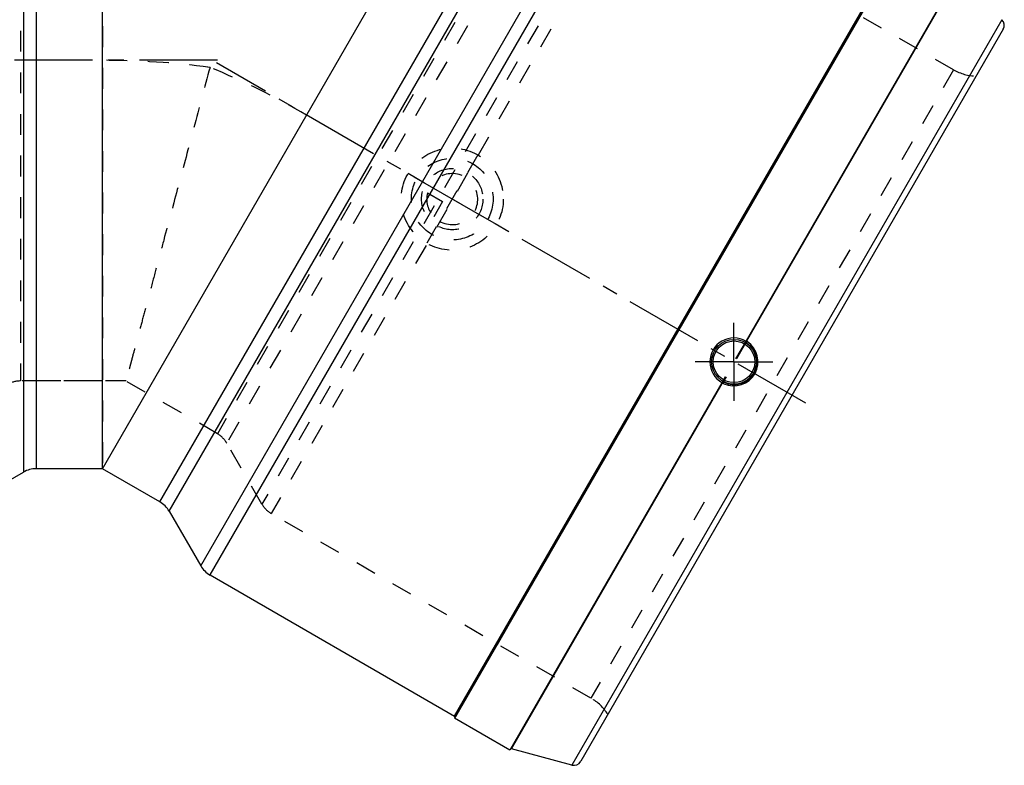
# Model space of a CAD drawing. Header units: millimetres. Extents: x 266 to 729, y 319 to 681.
# Tile 2 of 3: x 421 to 729, y 319 to 553. Entities that reach past the tile are written whole.
import ezdxf

# ---------------------------------------------------------------- set-up
doc = ezdxf.new("R2010")
doc.units = ezdxf.units.MM
doc.header["$LTSCALE"] = 65.185185
doc.linetypes.add('CENTER', pattern=[0.6, 0.375, -0.075, 0.075, -0.075])
doc.linetypes.add('HIDDEN', pattern=[0.2, 0.1, -0.1])
for name, color, linetype in [('KOERPER', 7, 'CONTINUOUS'), ('KONST.EL_MIT_GEO', 7, 'CONTINUOUS'), ('KURVEN', 7, 'CONTINUOUS')]:
    doc.layers.add(name, color=color, linetype=linetype)

msp = doc.modelspace()

# ---------------------------------------------------------------- linework, layer by layer
at = {"layer": 'KOERPER', "color": 8, "linetype": 'HIDDEN'}
for p, q in [((446.49, 668.21), (446.49, 412.21)), ((453.95, 439.71), (420.8, 439.71)), ((482.5, 423.18), (453.78, 439.76))]:
    msp.add_line(p, q, dxfattribs=at)
at = {"layer": 'KOERPER', "color": 7, "linetype": 'Continuous'}
for p, q in [((446.49, 412.21), (574.49, 633.91)), ((697.4, 577.39), (556.9, 334.03)), ((404.65, 401.28), (421.72, 411.14)), ((446.49, 412.21), (425.72, 412.21)), ((464.48, 401.82), (446.49, 412.21)), ((467.41, 398.9), (477.27, 381.82)), ((480.2, 378.9), (556.89, 334.62)), ((574.22, 324.03), (556.9, 334.03))]:
    msp.add_line(p, q, dxfattribs=at)
at = {"layer": 'KOERPER', "color": 2, "linetype": 'CENTER'}
for p, q in [((482.5, 540.21), (303.98, 540.21)), ((666.99, 432.71), (482.22, 539.39)), ((644.47, 445.71), (644.47, 457.9)), ((644.47, 445.71), (632.28, 445.71)), ((644.47, 445.71), (656.66, 445.71)), ((644.47, 445.71), (644.47, 433.52))]:
    msp.add_line(p, q, dxfattribs=at)
at = {"layer": 'KOERPER', "color": 8, "linetype": 'HIDDEN'}
for centre, radius, start, end in [((446.4, 281.63), 258.58, 82.4889, 89.9783), ((446.4, 281.72), 258.49, 82.4879, 89.9799), ((381.33, 299.16), 258.49, 60.0201, 67.5121)]:
    msp.add_arc(centre, radius, start, end, dxfattribs=at)
msp.add_open_spline([(480.2, 537.99), (478.49, 531.67), (475.19, 519.26), (470.34, 501.23), (466.52, 486.93), (463.67, 476.33), (461.76, 469.18), (460.02, 462.68), (458.46, 456.89), (457.12, 451.87), (456.13, 448.19), (455.46, 445.68), (455.05, 444.13), (454.69, 442.82), (454.4, 441.73), (454.2, 440.98), (454.07, 440.49), (454, 440.22), (453.95, 440.01), (453.89, 439.85), (453.89, 439.77), (453.85, 439.72), (453.86, 439.71)], degree=3, knots=[0, 0, 0, 0, 0.193013, 0.378701, 0.550585, 0.629352, 0.702308, 0.768713, 0.827873, 0.87914, 0.921941, 0.940005, 0.955775, 0.969202, 0.980242, 0.988866, 0.992263, 0.995047, 0.997214, 0.998762, 0.99969, 1, 1, 1, 1], dxfattribs=at)
at = {"layer": 'KONST.EL_MIT_GEO', "color": 7, "linetype": 'Continuous'}
for p, q in [((421.72, 669.28), (421.72, 411.14)), ((425.72, 668.21), (425.72, 412.21)), ((464.48, 401.82), (592.48, 623.53)), ((467.41, 398.9), (596.48, 622.45)), ((477.27, 381.82), (616.2, 622.45)), ((480.2, 378.9), (620.2, 621.38)), ((446.49, 412.21), (446.49, 606.22)), ((556.89, 334.62), (696.89, 577.1)), ((714.72, 567.39), (648.25, 452.26)), ((648.51, 452.27), (714.63, 566.79)), ((728.49, 552.94), (593.62, 319.34)), ((728.88, 549.92), (596.43, 320.5)), ((648.41, 451.6), (648.39, 451.57)), ((640.69, 439.17), (574.22, 324.03)), ((574.69, 324.41), (640.81, 438.93)), ((641.36, 439.39), (641.34, 439.36)), ((446.49, 412.21), (425.72, 412.21)), ((464.48, 401.82), (446.49, 412.21)), ((593.62, 319.34), (574.69, 324.41))]:
    msp.add_line(p, q, dxfattribs=at)
at = {"layer": 'KONST.EL_MIT_GEO', "color": 8, "linetype": 'HIDDEN'}
for p, q in [((420.8, 640.71), (420.8, 439.71)), ((583, 597.25), (482.5, 423.18)), ((587, 596.18), (485.42, 420.25)), ((609.11, 596.18), (496.48, 401.1)), ((613.11, 595.11), (499.41, 398.17)), ((713.34, 537.24), (613.11, 595.11)), ((697.3, 577.21), (557, 334.21)), ((713.34, 537.24), (599.64, 340.31)), ((648.25, 452.26), (640.69, 439.17)), ((648.51, 452.27), (640.81, 438.93)), ((446.49, 439.71), (420.8, 439.71)), ((482.5, 423.18), (460.24, 436.03)), ((496.48, 401.1), (485.42, 420.25)), ((599.64, 340.31), (499.41, 398.17))]:
    msp.add_line(p, q, dxfattribs=at)
at = {"layer": 'KONST.EL_MIT_GEO', "color": 7, "linetype": 'Continuous'}
for radius in [7.02, 6.53]:
    msp.add_circle((644.47, 445.71), radius, dxfattribs=at)
for centre, radius, start, end in [((726.72, 551.17), 2.5, 330, 45), ((644.46, 445.7), 7.51, 60.0047, 240.0087), ((644.46, 445.72), 7.55, 245.3905, 57.1005), ((644.55, 445.66), 7.07, 242.9718, 57.0281), ((644.49, 445.74), 7.02, 56.2063, 61.4368), ((648.7, 451.98), 0.515, 219.6467, 233.0497), ((648.68, 452.01), 0.495, 226.5072, 236.1736), ((644.45, 445.67), 7, 239.8862, 243.8003), ((644.5, 445.82), 7.66, 242.9763, 245.3953), ((425.72, 404.21), 8, 90, 120), ((460.48, 394.9), 8, 30, 60), ((484.2, 385.82), 8, 210, 240), ((556.74, 334.36), 0.3, 330, 60), ((594.26, 321.75), 2.5, 255, 330)]:
    msp.add_arc(centre, radius, start, end, dxfattribs=at)
at = {"layer": 'KONST.EL_MIT_GEO', "color": 8, "linetype": 'HIDDEN'}
for centre, radius, start, end in [((720.84, 550.23), 15, 240, 268.3576), ((420.8, 431.71), 8, 90, 120), ((478.5, 416.25), 8, 30, 60), ((503.41, 405.1), 8, 210, 240), ((592.14, 327.32), 15, 31.6424, 60), ((574.61, 324.12), 0.3, 75, 150)]:
    msp.add_arc(centre, radius, start, end, dxfattribs=at)
for points, knots in [([(648.25, 452.26), (648.2, 452.17), (648.15, 451.93), (648.26, 451.72), (648.34, 451.65)], [0, 0, 0, 0, 0.499561, 1, 1, 1, 1]), ([(648.25, 452.26), (648.22, 452.2), (648.17, 452.09), (648.23, 451.9), (648.43, 451.92), (648.52, 452), (648.56, 452.05)], [0, 0, 0, 0, 0.290413, 0.502356, 0.710362, 1, 1, 1, 1]), ([(641.34, 439.36), (641.23, 439.41), (640.96, 439.44), (640.75, 439.27), (640.69, 439.16)], [0, 0, 0, 0, 0.500178, 1, 1, 1, 1])]:
    msp.add_open_spline(points, degree=3, knots=knots, dxfattribs=at)
at = {"layer": 'KONST.EL_MIT_GEO', "color": 7, "linetype": 'Continuous'}
for points, knots in [([(648.23, 452.22), (648.2, 452.17), (648.15, 451.98), (648.21, 451.76), (648.3, 451.65)], [0, 0, 0, 0, 0.292157, 1, 1, 1, 1]), ([(648.33, 452.39), (648.32, 452.39), (648.35, 452.37), (648.4, 452.33), (648.47, 452.3), (648.51, 452.27)], [0, 0, 0, 0, 0.073721, 0.280891, 1, 1, 1, 1]), ([(648.56, 452.05), (648.51, 451.97), (648.44, 451.84), (648.38, 451.67), (648.39, 451.62)], [0, 0, 0, 0, 0.627025, 1, 1, 1, 1]), ([(648.39, 451.62), (648.4, 451.61), (648.4, 451.61), (648.4, 451.6), (648.41, 451.6)], [0, 0, 0, 0, 0.504619, 1, 1, 1, 1]), ([(640.81, 438.93), (640.79, 438.94), (640.74, 438.97), (640.67, 439), (640.65, 439.03), (640.61, 439.03), (640.61, 439.03)], [0, 0, 0, 0, 0.399132, 0.719124, 0.926284, 1, 1, 1, 1]), ([(641.02, 439), (641.04, 439.06), (641.08, 439.18), (640.99, 439.36), (640.8, 439.32), (640.72, 439.22), (640.69, 439.16)], [0, 0, 0, 0, 0.289616, 0.497661, 0.709594, 1, 1, 1, 1]), ([(641.36, 439.39), (641.26, 439.43), (641.01, 439.45), (640.78, 439.31), (640.71, 439.2)], [0, 0, 0, 0, 0.448267, 1, 1, 1, 1]), ([(641.02, 439), (641.07, 439.08), (641.15, 439.21), (641.26, 439.34), (641.32, 439.36)], [0, 0, 0, 0, 0.625318, 1, 1, 1, 1]), ([(641.32, 439.36), (641.32, 439.36), (641.33, 439.36), (641.34, 439.36), (641.34, 439.36)], [0, 0, 0, 0, 0.531596, 1, 1, 1, 1])]:
    msp.add_open_spline(points, degree=3, knots=knots, dxfattribs=at)
for points in [[(648.56, 452.05), (648.5, 452.1), (648.48, 452.2), (648.51, 452.27)], [(641.02, 439), (640.95, 439.02), (640.85, 438.99), (640.81, 438.93)]]:
    msp.add_open_spline(points, degree=3, dxfattribs=at)
at = {"layer": 'KURVEN', "color": 8, "linetype": 'HIDDEN'}
for p, q in [((564.14, 510.57), (548.14, 482.85)), ((569.99, 488.71), (542.28, 504.71)), ((548.37, 498.65), (553.13, 495.91)), ((553.13, 495.91), (550.38, 491.15))]:
    msp.add_line(p, q, dxfattribs=at)
for radius in [16, 12.8, 9.6]:
    msp.add_circle((556.14, 496.71), radius, dxfattribs=at)
for start, end in [(240, 150), (165.962, 224.038)]:
    msp.add_arc((556.14, 496.71), 8, start, end, dxfattribs=at)

doc.saveas('drawing.dxf')
